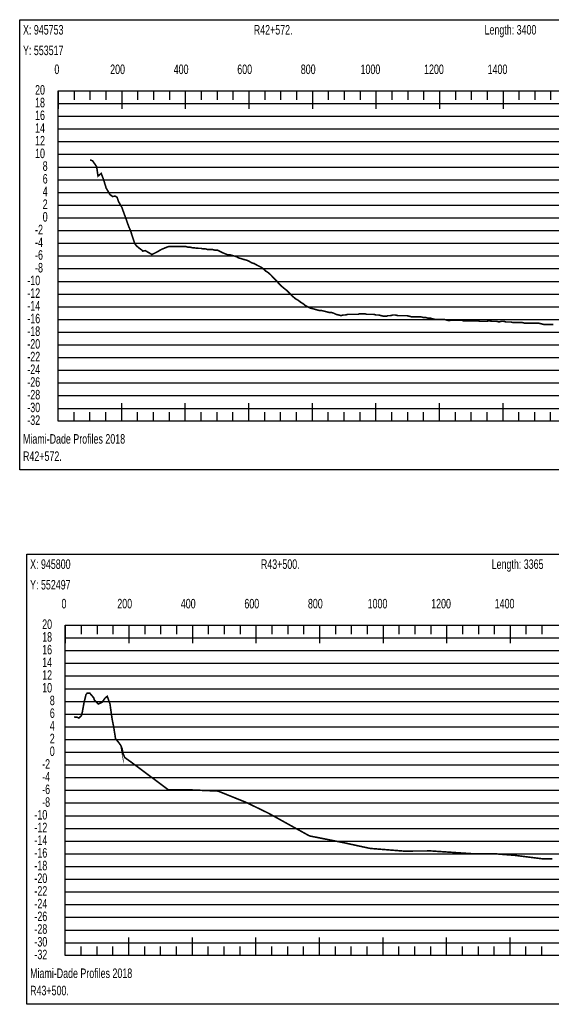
# Model space of a CAD drawing. Header units: inches. Extents: x 471865 to 538526, y 1054316 to 1102451.
# Tile 61 of 131: x 487319 to 488992, y 1079646 to 1082747. Entities that reach past the tile are written whole.
import ezdxf

# ---------------------------------------------------------------- set-up
doc = ezdxf.new("R2010")
doc.units = ezdxf.units.IN
doc.header["$MEASUREMENT"] = 0
for name, color, linetype in [('LABELS', 7, 'Continuous'), ('X_Gr1', 7, 'Continuous'), ('XSECTION', 7, 'Continuous')]:
    doc.layers.add(name, color=color, linetype=linetype)
doc.styles.get("Standard").update_dxf_attribs({"font": 'arial.ttf'})

msp = doc.modelspace()

# ---------------------------------------------------------------- linework, layer by layer
at = {"layer": 'X_Gr1', "color": 6, "linetype": 'Continuous', "lineweight": 18, "true_color": 0xff00ff, "transparency": 33554687, "const_width": 5}
msp.add_lwpolyline([(487540.1732478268, 1082305.505716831), (487540.1732478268, 1082305.505716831), (487548.0050678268, 1082302.105716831), (487554.2109578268, 1082293.465716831), (487560.5471878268, 1082284.225716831), (487565.0053378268, 1082254.185716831), (487574.9370778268, 1082262.885716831), (487582.3762178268, 1082243.625716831), (487590.6609678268, 1082216.585716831), (487602.7007678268, 1082196.125716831), (487610.5615078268, 1082190.185716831), (487619.5936078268, 1082191.105716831), (487625.2592478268, 1082187.025716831), (487629.9454178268, 1082173.365716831), (487639.8823278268, 1082156.305716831), (487646.5842978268, 1082137.545716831), (487653.6867278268, 1082118.025716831), (487661.2675578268, 1082096.485716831), (487667.7467578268, 1082081.065716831), (487676.2377878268, 1082055.205716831), (487680.4567978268, 1082042.065716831), (487686.5320278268, 1082034.165716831), (487694.8121178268, 1082027.285716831), (487703.6294078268, 1082020.845716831), (487706.0344878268, 1082018.145716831), (487712.9734278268, 1082019.645716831), (487716.6571278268, 1082018.125716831), (487719.7049578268, 1082016.125716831), (487722.4643278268, 1082014.425716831), (487727.5089878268, 1082011.725716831), (487734.4607378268, 1082007.425716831), (487741.1700878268, 1082010.537716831), (487747.3055178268, 1082013.654716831), (487753.4171078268, 1082016.917516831), (487759.4856578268, 1082020.604916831), (487765.6119878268, 1082023.882116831), (487771.8403578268, 1082026.434716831), (487777.9438078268, 1082028.905716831), (487782.7927178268, 1082030.905716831), (487788.1415078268, 1082032.905716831), (487793.5866978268, 1082032.905716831), (487798.9296278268, 1082032.905716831), (487804.2152778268, 1082032.905716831), (487809.6856678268, 1082032.905716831), (487815.5857278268, 1082032.905716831), (487821.5463378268, 1082032.905716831), (487827.5861078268, 1082032.905716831), (487833.6631278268, 1082032.905716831), (487839.9074578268, 1082032.905716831), (487846.4795078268, 1082030.905716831), (487853.4470778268, 1082030.905716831), (487860.7095978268, 1082028.905716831), (487881.0691778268, 1082026.905716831), (487888.4374478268, 1082026.905716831), (487896.2334478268, 1082024.905716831), (487903.8438378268, 1082024.905716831), (487911.2936778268, 1082022.905716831), (487918.6569578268, 1082022.905716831), (487925.8277478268, 1082022.905716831), (487933.3678478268, 1082020.905716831), (487941.2815678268, 1082020.905716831), (487949.3374078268, 1082016.905716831), (487957.3499378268, 1082012.905716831), (487972.1806578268, 1082006.905716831), (487978.9460778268, 1082006.905716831), (487985.6483678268, 1082004.905716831), (487992.7285678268, 1082002.905716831), (488000.0198878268, 1082000.905716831), (488007.1430178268, 1081996.905716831), (488013.8842678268, 1081994.905716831), (488020.4214678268, 1081992.905716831), (488027.2394778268, 1081990.905716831), (488034.6834478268, 1081988.905716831), (488042.4630878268, 1081984.905716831), (488049.6754278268, 1081980.905716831), (488056.4903378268, 1081978.905716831), (488063.5163778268, 1081974.905716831), (488071.2696278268, 1081970.905716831), (488079.3259678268, 1081966.905716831), (488086.7408278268, 1081960.905716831), (488093.3658378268, 1081954.905716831), (488099.8347278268, 1081950.905716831), (488106.9321678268, 1081944.905716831), (488114.6657778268, 1081936.905716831), (488122.4216678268, 1081928.905716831), (488129.9214278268, 1081920.905716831), (488136.9071678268, 1081912.905716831), (488143.4942878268, 1081906.905716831), (488150.5216178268, 1081900.905716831), (488158.3098178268, 1081894.905716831), (488166.3364078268, 1081886.905716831), (488173.8036378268, 1081878.905716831), (488180.8684578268, 1081872.905716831), (488188.2364978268, 1081866.905716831), (488195.7111178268, 1081862.905716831), (488202.9878878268, 1081856.905716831), (488210.0064378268, 1081852.905716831), (488217.2426778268, 1081846.905716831), (488224.8375078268, 1081842.905716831), (488232.5477378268, 1081838.905716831), (488240.2263978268, 1081836.905716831), (488247.6447778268, 1081834.905716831), (488254.6459078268, 1081832.905716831), (488261.6779078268, 1081830.905716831), (488269.1250778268, 1081830.905716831), (488277.0010378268, 1081828.905716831), (488284.8390578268, 1081826.905716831), (488292.1513178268, 1081824.905716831), (488298.9383178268, 1081824.905716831), (488306.0913578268, 1081822.905716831), (488314.2483178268, 1081818.905716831), (488322.5001578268, 1081816.905716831), (488330.0761778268, 1081814.905716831), (488337.0160278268, 1081816.905716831), (488343.7526478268, 1081816.905716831), (488351.0781678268, 1081818.905716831), (488359.1257378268, 1081818.905716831), (488367.4803078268, 1081818.905716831), (488375.3477678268, 1081818.905716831), (488382.5247478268, 1081818.905716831), (488389.4855678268, 1081820.905716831), (488396.6552378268, 1081820.905716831), (488404.0748478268, 1081820.905716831), (488411.5436378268, 1081818.905716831), (488418.8168378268, 1081818.905716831), (488425.8721678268, 1081818.905716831), (488432.9190478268, 1081818.905716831), (488440.3702678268, 1081816.905716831), (488448.2220578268, 1081816.905716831), (488456.1428478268, 1081814.905716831), (488463.9556278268, 1081812.905716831), (488471.3428478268, 1081812.905716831), (488478.3912978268, 1081814.905716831), (488485.6565878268, 1081814.905716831), (488493.0733478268, 1081816.905716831), (488500.7777878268, 1081816.905716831), (488508.5272578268, 1081814.905716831), (488515.9610578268, 1081814.905716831), (488522.9743378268, 1081814.905716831), (488529.7795978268, 1081814.905716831), (488537.0214078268, 1081814.905716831), (488544.8860978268, 1081812.905716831), (488552.8499578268, 1081810.905716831), (488560.2456278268, 1081810.905716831), (488567.1979878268, 1081810.905716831), (488574.3982178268, 1081810.905716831), (488581.9404878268, 1081810.905716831), (488589.4461978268, 1081808.905716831), (488596.7297478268, 1081808.905716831), (488603.6448678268, 1081806.905716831), (488610.8142178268, 1081806.905716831), (488618.4949978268, 1081804.905716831), (488626.1889078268, 1081802.905716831), (488633.2154478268, 1081802.905716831), (488639.9323378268, 1081802.905716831), (488647.2525778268, 1081802.905716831), (488654.9385378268, 1081802.905716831), (488662.5141378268, 1081800.905716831), (488669.6843678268, 1081798.905716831), (488676.7778278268, 1081800.905716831), (488684.0577778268, 1081800.905716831), (488691.6499678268, 1081800.905716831), (488699.3330678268, 1081800.905716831), (488707.0161678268, 1081800.905716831), (488714.4991878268, 1081798.905716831), (488722.0562078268, 1081798.905716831), (488729.3042778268, 1081798.905716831), (488736.3470878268, 1081798.905716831), (488743.6140078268, 1081798.905716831), (488751.2823178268, 1081798.905716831), (488759.2302478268, 1081798.905716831), (488766.8478578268, 1081796.905716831), (488774.1775878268, 1081796.905716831), (488781.5369978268, 1081796.905716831), (488788.9155278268, 1081796.905716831), (488796.5864278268, 1081798.905716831), (488804.4537978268, 1081796.905716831), (488812.1774778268, 1081796.905716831), (488819.7852478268, 1081796.905716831), (488827.0733778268, 1081794.905716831), (488834.3813378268, 1081796.905716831), (488841.8631678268, 1081796.905716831), (488849.6016378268, 1081794.905716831), (488857.3785578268, 1081794.905716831), (488864.5125978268, 1081794.905716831), (488871.6361078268, 1081792.905716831), (488879.1118278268, 1081792.905716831), (488886.8716378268, 1081792.905716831), (488894.3492578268, 1081792.905716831), (488901.4099478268, 1081792.905716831), (488908.6824578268, 1081790.905716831), (488916.3686078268, 1081790.905716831), (488924.0728678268, 1081790.905716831), (488931.5453078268, 1081790.905716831), (488938.4478478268, 1081790.905716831), (488945.6203478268, 1081790.905716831), (488953.1876678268, 1081790.905716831), (488961.1092878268, 1081788.905716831), (488968.9774378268, 1081786.905716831), (488976.4276478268, 1081786.905716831), (488983.8142178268, 1081786.905716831), (488991.0038178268, 1081786.905716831), (488998.2529478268, 1081786.905716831)], dxfattribs=at)
at = {"layer": 'X_Gr1', "color": 6, "linetype": 'Continuous', "lineweight": 15, "true_color": 0xff00ff, "transparency": 33554687, "const_width": 5}
msp.add_lwpolyline([(487489.741167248, 1080550.860487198), (487498.381549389, 1080550.380487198), (487504.712618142, 1080547.640487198), (487512.1606536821, 1080554.280487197), (487515.6031068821, 1080566.440487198), (487521.2709993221, 1080597.640487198), (487527.1253427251, 1080621.440487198), (487530.987368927, 1080625.860487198), (487538.853267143, 1080626.060487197), (487551.488525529, 1080611.420487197), (487553.467497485, 1080604.600487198), (487566.0071730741, 1080591.880487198), (487577.923252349, 1080597.160487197), (487586.541323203, 1080609.860487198), (487594.004096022, 1080616.060487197), (487602.762050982, 1080591.540487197), (487609.357989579, 1080544.660487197), (487614.25267065, 1080520.000487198), (487620.171961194, 1080482.520487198), (487630.075987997, 1080470.460487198), (487637.3180604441, 1080460.540487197), (487643.510151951, 1080427.400487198), (487643.6588050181, 1080436.900487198), (487643.8318225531, 1080436.040487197), (487648.997560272, 1080423.365687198), (487652.176989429, 1080421.075687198), (487655.356319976, 1080418.785687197), (487658.535650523, 1080416.495687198), (487661.71498107, 1080414.205487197), (487664.8944102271, 1080411.915487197), (487668.078308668, 1080409.615887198), (487671.2804154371, 1080407.278887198), (487674.482423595, 1080404.941687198), (487677.684530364, 1080402.604687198), (487680.8866371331, 1080400.267487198), (487684.088645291, 1080397.930487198), (487687.304748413, 1080395.547087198), (487690.533461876, 1080393.121687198), (487693.762175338, 1080390.696087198), (487696.9908888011, 1080388.270687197), (487700.219602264, 1080385.845087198), (487703.448414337, 1080383.419687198), (487706.6771278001, 1080380.994087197), (487709.905841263, 1080378.568687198), (487713.133491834, 1080376.148487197), (487716.356131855, 1080373.753487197), (487719.578771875, 1080371.358687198), (487722.801527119, 1080368.963887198), (487726.02416714, 1080366.568887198), (487729.246823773, 1080364.174087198), (487732.469463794, 1080361.779287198), (487735.692120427, 1080359.384287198), (487738.914760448, 1080356.989487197), (487742.137417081, 1080354.594687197), (487745.3600571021, 1080352.199687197), (487748.5827137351, 1080349.804887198), (487751.8059149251, 1080347.407887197), (487755.030522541, 1080345.005287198), (487758.2551301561, 1080342.602487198), (487761.479737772, 1080340.199887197), (487764.704362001, 1080337.797087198), (487767.928871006, 1080335.394287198), (487771.15654844, 1080332.956287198), (487774.3858594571, 1080330.498487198), (487777.615285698, 1080328.040487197), (487780.844596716, 1080325.582687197), (487786.405007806, 1080321.299887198), (487788.400698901, 1080321.317687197), (487790.3963733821, 1080321.335687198), (487792.392064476, 1080321.353687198), (487794.38775557, 1080321.371687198), (487796.383430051, 1080321.389487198), (487798.379121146, 1080321.407487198), (487800.3747136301, 1080321.425487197), (487802.370388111, 1080321.443487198), (487804.3660792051, 1080321.461487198), (487806.361753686, 1080321.479287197), (487808.3574447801, 1080321.497287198), (487810.353135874, 1080321.515287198), (487812.348810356, 1080321.533287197), (487814.3445014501, 1080321.551087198), (487816.340093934, 1080321.569087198), (487818.335768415, 1080321.587087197), (487820.331459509, 1080321.605087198), (487822.32713399, 1080321.623087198), (487824.322825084, 1080321.640887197), (487826.3185161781, 1080321.658887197), (487828.31419066, 1080321.676887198), (487830.309783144, 1080321.694887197), (487832.305474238, 1080321.712687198), (487834.301148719, 1080321.730687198), (487836.296839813, 1080321.748687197), (487838.292514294, 1080321.766687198), (487840.288205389, 1080321.784687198), (487842.283896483, 1080321.802487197), (487844.279570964, 1080321.820487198), (487846.2752641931, 1080321.836687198), (487848.2744757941, 1080321.749287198), (487850.273769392, 1080321.661887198), (487852.272980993, 1080321.574287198), (487854.272192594, 1080321.486887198), (487856.271486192, 1080321.399287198), (487858.2706977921, 1080321.311887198), (487860.26989278, 1080321.224487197), (487862.269202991, 1080321.136887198), (487864.268414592, 1080321.049487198), (487866.2676095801, 1080320.961887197), (487868.266919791, 1080320.874487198), (487870.266114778, 1080320.787087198), (487872.265326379, 1080320.699487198), (487874.26463659, 1080320.612087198), (487876.2638315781, 1080320.524687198), (487878.2630431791, 1080320.437087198), (487880.2622381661, 1080320.349687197), (487882.261548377, 1080320.262087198), (487884.260743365, 1080320.174687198), (487886.259954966, 1080320.087287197), (487888.2592651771, 1080319.999687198), (487890.258460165, 1080319.912287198), (487892.2576717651, 1080319.824687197), (487894.256965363, 1080319.737287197), (487896.256176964, 1080319.649887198), (487898.255388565, 1080319.562287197), (487900.254682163, 1080319.474887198), (487902.2538937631, 1080319.387487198), (487904.253088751, 1080319.299887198), (487906.252398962, 1080319.212487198), (487908.251610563, 1080319.124887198), (487910.2508055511, 1080319.037487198), (487912.250115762, 1080318.950087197), (487914.24931075, 1080318.862487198), (487916.24852235, 1080318.775087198), (487918.247815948, 1080318.687487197), (487920.2470275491, 1080318.600087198), (487922.2462391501, 1080318.512687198), (487924.2455327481, 1080318.425087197), (487926.244744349, 1080318.337687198), (487928.243939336, 1080318.250087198), (487930.2432495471, 1080318.162687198), (487932.2424611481, 1080318.075287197), (487934.241656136, 1080317.987687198), (487936.240966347, 1080317.900287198), (487938.240161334, 1080317.812887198), (487940.239372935, 1080317.725287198), (487942.238666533, 1080317.637887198), (487944.2382858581, 1080317.001887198), (487946.237996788, 1080316.195287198), (487948.237691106, 1080315.388487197), (487950.237385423, 1080314.581887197), (487952.2371783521, 1080313.775087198), (487954.2368726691, 1080312.968287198), (487956.236566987, 1080312.161687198), (487958.236359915, 1080311.354887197), (487960.236054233, 1080310.548287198), (487962.23574855, 1080309.741487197), (487964.235558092, 1080308.934687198), (487966.235252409, 1080308.128087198), (487968.2349467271, 1080307.321287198), (487970.234739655, 1080306.514687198), (487972.234433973, 1080305.707887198), (487974.2341282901, 1080304.901087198), (487976.233822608, 1080304.094487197), (487978.233615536, 1080303.287687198), (487980.2333098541, 1080302.480887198), (487982.233020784, 1080301.674287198), (487984.232813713, 1080300.867487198), (487986.23250803, 1080300.060887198), (487988.2322023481, 1080299.254087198), (487990.2319952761, 1080298.447287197), (487992.2316895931, 1080297.640687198), (487994.231383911, 1080296.833887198), (487996.231176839, 1080296.027287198), (487998.230871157, 1080295.220487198), (488000.2305654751, 1080294.413687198), (488002.230375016, 1080293.607087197), (488004.230069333, 1080292.800287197), (488006.229763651, 1080291.993687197), (488008.2294579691, 1080291.186887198), (488010.2292508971, 1080290.380087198), (488012.228945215, 1080289.573487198), (488014.228639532, 1080288.766687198), (488016.22843246, 1080287.960087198), (488018.228126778, 1080287.153287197), (488020.227837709, 1080286.346487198), (488022.227630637, 1080285.539887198), (488024.227324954, 1080284.733087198), (488026.227019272, 1080283.926287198), (488028.2268122, 1080283.119687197), (488030.2265065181, 1080282.312887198), (488032.226129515, 1080281.499087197), (488034.223322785, 1080280.529487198), (488036.220434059, 1080279.559687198), (488038.217643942, 1080278.590087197), (488040.214853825, 1080277.620487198), (488042.211965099, 1080276.650887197), (488044.209158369, 1080275.681287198), (488046.206368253, 1080274.711487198), (488048.203479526, 1080273.741887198), (488050.200689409, 1080272.772287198), (488052.197899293, 1080271.802687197), (488054.194993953, 1080270.833087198), (488056.192203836, 1080269.863487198), (488058.18941372, 1080268.893687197), (488060.186524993, 1080267.924087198), (488062.183734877, 1080266.954487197), (488064.180928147, 1080265.984887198), (488066.17803942, 1080265.015287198), (488068.175249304, 1080264.045487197), (488070.172459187, 1080263.075887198), (488072.16957046, 1080262.106287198), (488074.166763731, 1080261.136687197), (488076.163973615, 1080260.167087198), (488078.161084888, 1080259.197487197), (488080.158294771, 1080258.227687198), (488082.155504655, 1080257.258087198), (488084.152697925, 1080256.288487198), (488086.149809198, 1080255.318887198), (488088.147019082, 1080254.349287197), (488090.144228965, 1080253.379487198), (488092.141340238, 1080252.409887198), (488094.138533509, 1080251.440287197), (488096.135743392, 1080250.470687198), (488098.132854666, 1080249.501087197), (488100.130064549, 1080248.531487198), (488102.127353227, 1080247.525487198), (488104.12484613, 1080246.418087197), (488106.122454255, 1080245.310687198), (488108.1199637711, 1080244.203287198), (488110.1175552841, 1080243.095687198), (488112.1150647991, 1080241.988287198), (488114.1126563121, 1080240.880887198), (488116.110165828, 1080239.773487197), (488118.107757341, 1080238.666087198), (488120.105266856, 1080237.558687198), (488122.102776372, 1080236.451287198), (488124.1003678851, 1080235.343887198), (488126.0978774, 1080234.236287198), (488128.0954689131, 1080233.128887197), (488130.092978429, 1080232.021487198), (488132.0905865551, 1080230.914087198), (488134.0880794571, 1080229.806687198), (488136.0856875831, 1080228.699287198), (488138.083180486, 1080227.591887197), (488140.080788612, 1080226.484487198), (488142.078298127, 1080225.376887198), (488144.07588964, 1080224.269487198), (488146.073399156, 1080223.162087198), (488148.0709906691, 1080222.054687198), (488150.068500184, 1080220.947287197), (488152.06610831, 1080219.839887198), (488154.063601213, 1080218.732487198), (488156.0611107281, 1080217.625087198), (488158.058702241, 1080216.517487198), (488160.056211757, 1080215.410087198), (488162.053819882, 1080214.302687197), (488164.051312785, 1080213.195287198), (488166.048920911, 1080212.087887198), (488168.046413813, 1080210.980487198), (488170.044021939, 1080209.873087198), (488172.0415148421, 1080208.765687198), (488174.039122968, 1080207.658287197), (488176.036632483, 1080206.550687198), (488178.034223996, 1080205.443287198), (488180.0317335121, 1080204.335887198), (488182.029325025, 1080203.228487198), (488184.0268345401, 1080202.121087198), (488186.024442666, 1080201.013687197), (488188.021935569, 1080199.906287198), (488190.019445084, 1080198.798887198), (488192.017036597, 1080197.691287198), (488194.0145461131, 1080196.583887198), (488196.012154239, 1080195.476487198), (488198.009647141, 1080194.369087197), (488200.007255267, 1080193.261687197), (488202.00474817, 1080192.154287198), (488204.0023562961, 1080191.046887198), (488205.9998658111, 1080189.939487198), (488207.9974573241, 1080188.831887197), (488209.99496684, 1080187.724487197), (488211.992558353, 1080186.617087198), (488213.990067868, 1080185.509687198), (488215.9876759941, 1080184.402287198), (488217.9851688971, 1080183.294887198), (488219.9827770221, 1080182.187487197), (488221.9802699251, 1080181.080087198), (488223.977779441, 1080179.972487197), (488225.975370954, 1080178.865087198), (488227.9728804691, 1080177.757687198), (488229.9704885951, 1080176.650287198), (488231.969947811, 1080176.103287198), (488233.969912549, 1080175.706487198), (488235.969975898, 1080175.309887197), (488237.9699240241, 1080174.913087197), (488239.9699873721, 1080174.516487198), (488241.969952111, 1080174.119687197), (488243.969916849, 1080173.723087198), (488245.9699801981, 1080173.326487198), (488247.969944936, 1080172.929687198), (488249.9699916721, 1080172.533087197), (488251.969956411, 1080172.136287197), (488253.9699211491, 1080171.739687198), (488255.969984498, 1080171.342887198), (488257.969949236, 1080170.946287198), (488259.9699139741, 1080170.549487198), (488261.9699773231, 1080170.152887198), (488263.969925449, 1080169.756087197), (488265.969988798, 1080169.359487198), (488267.9699535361, 1080168.962687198), (488269.9699182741, 1080168.566087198), (488271.969981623, 1080168.169287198), (488273.969946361, 1080167.772687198), (488275.9699111, 1080167.375887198), (488277.969957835, 1080166.979287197), (488279.969922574, 1080166.582687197), (488281.969985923, 1080166.185887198), (488283.9699506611, 1080165.789287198), (488285.969915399, 1080165.392487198), (488287.969978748, 1080164.995887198), (488289.9699434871, 1080164.599087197), (488291.969990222, 1080164.202487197), (488293.969954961, 1080163.805687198), (488295.969919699, 1080163.409087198), (488297.969983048, 1080163.012287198), (488299.9699477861, 1080162.615687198), (488301.969912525, 1080162.218887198), (488303.969975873, 1080161.822287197), (488305.969923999, 1080161.425487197), (488307.9699873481, 1080161.028887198), (488309.969952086, 1080160.632087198), (488311.969916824, 1080160.235487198), (488313.969980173, 1080159.838887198), (488315.969944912, 1080159.442087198), (488317.96990965, 1080159.045487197), (488319.969956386, 1080158.648687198), (488321.9699211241, 1080158.252087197), (488323.9699844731, 1080157.855287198), (488325.969949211, 1080157.458687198), (488327.9699139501, 1080157.061887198), (488329.9699772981, 1080156.665287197), (488331.9699254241, 1080156.268487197), (488333.969988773, 1080155.871887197), (488335.969953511, 1080155.475087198), (488337.9699182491, 1080155.078487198), (488339.969916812, 1080154.648487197), (488341.969864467, 1080154.214487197), (488343.96989412, 1080153.780687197), (488345.969825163, 1080153.346687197), (488347.969772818, 1080152.912887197), (488349.969802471, 1080152.479087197), (488351.9697501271, 1080152.045087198), (488353.969681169, 1080151.611287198), (488355.969710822, 1080151.177287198), (488357.969658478, 1080150.743487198), (488359.969688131, 1080150.309487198), (488361.969619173, 1080149.875687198), (488363.969566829, 1080149.441887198), (488365.969596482, 1080149.007887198), (488367.969544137, 1080148.574087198), (488369.96947518, 1080148.140087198), (488371.9695048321, 1080147.706287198), (488373.969452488, 1080147.272487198), (488375.969383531, 1080146.838487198), (488377.969413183, 1080146.404687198), (488379.969360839, 1080145.970687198), (488381.969291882, 1080145.536887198), (488383.969338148, 1080145.103087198), (488385.96926919, 1080144.669087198), (488387.969200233, 1080144.235287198), (488389.969246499, 1080143.801287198), (488391.969177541, 1080143.367487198), (488393.9692071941, 1080142.933687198), (488395.96915485, 1080142.499687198), (488397.9690858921, 1080142.065887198), (488399.969132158, 1080141.631887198), (488401.9690632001, 1080141.198087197), (488403.9689942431, 1080140.764287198), (488405.9690405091, 1080140.330287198), (488407.968971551, 1080139.896487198), (488409.9689025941, 1080139.462487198), (488411.9689488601, 1080139.028687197), (488413.9688799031, 1080138.594687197), (488415.968827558, 1080138.160887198), (488417.9688572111, 1080137.727087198), (488419.968788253, 1080137.293087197), (488421.9686866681, 1080136.932687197), (488423.968162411, 1080136.773887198), (488425.967638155, 1080136.614887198), (488427.9670972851, 1080136.455887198), (488429.966573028, 1080136.297087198), (488431.966048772, 1080136.138087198), (488433.9656231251, 1080135.979087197), (488435.9650988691, 1080135.820087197), (488437.964557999, 1080135.661287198), (488439.9640337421, 1080135.502287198), (488441.9635094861, 1080135.343287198), (488443.962985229, 1080135.184487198), (488445.9625429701, 1080135.025487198), (488447.962018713, 1080134.866487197), (488449.961494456, 1080134.707687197), (488451.9609702, 1080134.548687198), (488453.9604459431, 1080134.389687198), (488455.959905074, 1080134.230887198), (488457.9594794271, 1080134.071887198), (488459.9589551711, 1080133.912887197), (488461.958430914, 1080133.754087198), (488463.957906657, 1080133.595087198), (488465.9573657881, 1080133.436087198), (488467.956841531, 1080133.277287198), (488469.956415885, 1080133.118287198), (488471.9558916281, 1080132.959287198), (488473.955350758, 1080132.800487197), (488475.954826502, 1080132.641487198), (488477.9543022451, 1080132.482487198), (488479.953777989, 1080132.323687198), (488481.953352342, 1080132.164687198), (488483.952811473, 1080132.005687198), (488485.9522872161, 1080131.846687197), (488487.951762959, 1080131.687887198), (488489.951238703, 1080131.528887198), (488491.950714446, 1080131.369887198), (488493.950272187, 1080131.211087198), (488495.94974793, 1080131.052087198), (488497.949223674, 1080130.893087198), (488499.9486994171, 1080130.734287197), (488501.948158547, 1080130.575287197), (488503.947634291, 1080130.416287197), (488505.947208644, 1080130.257487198), (488507.946684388, 1080130.098487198), (488509.946160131, 1080129.939487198), (488511.945619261, 1080129.780687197), (488513.945095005, 1080129.621687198), (488515.944570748, 1080129.462687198), (488517.9441451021, 1080129.303887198), (488519.943620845, 1080129.144887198), (488521.943079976, 1080128.985887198), (488523.9425557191, 1080128.827087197), (488525.942031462, 1080128.668087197), (488527.941774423, 1080128.588487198), (488529.9416446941, 1080128.599487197), (488531.941514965, 1080128.610687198), (488533.9413852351, 1080128.621887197), (488535.941354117, 1080128.633087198), (488537.941224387, 1080128.644287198), (488539.941094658, 1080128.655487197), (488541.9409649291, 1080128.666687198), (488543.9409338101, 1080128.677887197), (488545.94080408, 1080128.689087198), (488547.9406743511, 1080128.700287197), (488549.9406432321, 1080128.711487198), (488551.940513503, 1080128.722687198), (488553.940383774, 1080128.733887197), (488555.940254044, 1080128.744887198), (488557.940222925, 1080128.756087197), (488559.940093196, 1080128.767287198), (488561.9399634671, 1080128.778487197), (488563.939833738, 1080128.789687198), (488565.939802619, 1080128.800887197), (488567.9396728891, 1080128.812087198), (488569.93954316, 1080128.823287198), (488571.939413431, 1080128.834487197), (488573.939382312, 1080128.845687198), (488575.9392525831, 1080128.856887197), (488577.939122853, 1080128.868087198), (488579.939091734, 1080128.879087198), (488581.9389620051, 1080128.890287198), (488583.938832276, 1080128.901487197), (488585.9387025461, 1080128.912687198), (488587.938671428, 1080128.923887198), (488589.938541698, 1080128.935087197), (488591.938411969, 1080128.946287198), (488593.9382822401, 1080128.957487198), (488595.9382511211, 1080128.968687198), (488597.938121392, 1080128.979887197), (488599.9379916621, 1080128.991087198), (488601.9379605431, 1080129.002287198), (488603.937830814, 1080129.013487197), (488605.937701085, 1080129.024487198), (488607.9375713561, 1080129.035687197), (488609.937540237, 1080129.046887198), (488611.937410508, 1080129.058087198), (488613.935788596, 1080129.016287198), (488615.931733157, 1080128.881687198), (488617.9276777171, 1080128.747287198), (488619.9236222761, 1080128.612687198), (488621.919566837, 1080128.478287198), (488623.9155113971, 1080128.343687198), (488625.911357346, 1080128.209287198), (488627.907301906, 1080128.074687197), (488629.903246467, 1080127.940287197), (488631.899191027, 1080127.805887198), (488633.8951355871, 1080127.671287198), (488635.891080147, 1080127.536887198), (488637.887024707, 1080127.402287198), (488639.882870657, 1080127.267887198), (488641.8788152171, 1080127.133287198), (488643.8747597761, 1080126.998887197), (488645.870704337, 1080126.864287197), (488647.8666488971, 1080126.729887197), (488649.862593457, 1080126.595487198), (488651.858439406, 1080126.460887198), (488653.854383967, 1080126.326487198), (488655.850328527, 1080126.191887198), (488657.8462730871, 1080126.057487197), (488659.842217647, 1080125.922887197), (488661.838162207, 1080125.788487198), (488663.834008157, 1080125.653887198), (488665.8299527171, 1080125.519487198), (488667.825897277, 1080125.385087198), (488669.821841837, 1080125.250487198), (488671.8177863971, 1080125.116087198), (488673.813730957, 1080124.981487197), (488675.809576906, 1080124.847087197), (488677.805521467, 1080124.712487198), (488679.801466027, 1080124.578087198), (488681.7974105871, 1080124.443487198), (488683.793355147, 1080124.309087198), (488685.789299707, 1080124.174687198), (488687.7851456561, 1080124.040087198), (488689.7810902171, 1080123.905687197), (488691.777034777, 1080123.771087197), (488693.772979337, 1080123.636687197), (488695.7689238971, 1080123.502087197), (488697.764868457, 1080123.367687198), (488699.7607144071, 1080123.233087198), (488701.756658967, 1080123.098687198), (488703.752603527, 1080122.964287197), (488705.7485480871, 1080122.829687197), (488707.744492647, 1080122.695287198), (488709.740437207, 1080122.560687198), (488711.7362831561, 1080122.426287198), (488713.732211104, 1080122.291687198), (488715.7281556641, 1080122.157287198), (488717.724100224, 1080122.022687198), (488719.720044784, 1080121.888287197), (488721.7159893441, 1080121.753887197), (488723.711835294, 1080121.619287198), (488725.7077798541, 1080121.484887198), (488727.703724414, 1080121.350287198), (488729.699668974, 1080121.215887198), (488731.6956135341, 1080121.081287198), (488733.691558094, 1080120.946887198), (488735.687404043, 1080120.812287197), (488737.683348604, 1080120.677887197), (488739.6792931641, 1080120.543487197), (488741.675237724, 1080120.408887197), (488743.6712674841, 1080120.310287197), (488745.6675683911, 1080120.313287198), (488747.6638692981, 1080120.316287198), (488749.660285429, 1080120.319087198), (488751.6565863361, 1080120.322087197), (488753.6528872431, 1080120.325087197), (488755.649204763, 1080120.327887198), (488757.64550567, 1080120.330887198), (488759.641905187, 1080120.333887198), (488761.638206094, 1080120.336687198), (488763.6345236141, 1080120.339687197), (488765.6308245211, 1080120.342687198), (488767.6271254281, 1080120.345487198), (488769.623442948, 1080120.348487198), (488771.6198424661, 1080120.351487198), (488773.6161433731, 1080120.354287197), (488775.612460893, 1080120.357287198), (488777.6087618, 1080120.360287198), (488779.605062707, 1080120.363087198), (488781.601462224, 1080120.366087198), (488783.5977797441, 1080120.369087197), (488785.5940806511, 1080120.371887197), (488787.5903815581, 1080120.374887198), (488789.586699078, 1080120.377887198), (488791.582999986, 1080120.380687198), (488793.5793995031, 1080120.383687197), (488795.575717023, 1080120.386687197), (488797.57201793, 1080120.389487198), (488799.5683188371, 1080120.392487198), (488801.5646197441, 1080120.395287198), (488803.5610358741, 1080120.398287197), (488805.5573367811, 1080120.401287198), (488807.553637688, 1080120.404087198), (488809.549955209, 1080120.407087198), (488811.544300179, 1080120.319087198), (488813.537014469, 1080120.164287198), (488815.5298273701, 1080120.009487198), (488817.522656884, 1080119.854487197), (488819.515469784, 1080119.699687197), (488821.5082826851, 1080119.544887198), (488823.500996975, 1080119.389887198), (488825.4938264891, 1080119.235087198), (488827.48663939, 1080119.080287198), (488829.479452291, 1080118.925487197), (488831.472183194, 1080118.770487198), (488833.464996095, 1080118.615687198), (488835.457808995, 1080118.460887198), (488837.450638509, 1080118.306087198), (488839.44345141, 1080118.151087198), (488841.4361657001, 1080117.996287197), (488843.4289952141, 1080117.841487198), (488845.421808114, 1080117.686687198), (488847.4146210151, 1080117.531687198), (488849.407450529, 1080117.376887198), (488851.4001648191, 1080117.222087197), (488853.39297772, 1080117.067287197), (488855.385790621, 1080116.912287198), (488857.3786201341, 1080116.757487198), (488859.3713344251, 1080116.602687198), (488861.364147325, 1080116.447687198), (488863.356976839, 1080116.292887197), (488865.3497897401, 1080116.138087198), (488867.34260264, 1080115.983287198), (488869.3353335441, 1080115.828287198), (488871.3281464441, 1080115.673487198), (488873.3209593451, 1080115.518687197), (488875.3137888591, 1080115.363887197), (488877.308454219, 1080115.127487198), (488879.303522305, 1080114.878487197), (488881.298491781, 1080114.629487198), (488883.2934612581, 1080114.380487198), (488885.288529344, 1080114.131487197), (488887.2834988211, 1080113.882487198), (488889.278583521, 1080113.633487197), (488891.273552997, 1080113.384487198), (488893.268621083, 1080113.135487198), (488895.2635905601, 1080112.886487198), (488897.2585600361, 1080112.637487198), (488899.2536281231, 1080112.388487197), (488901.248597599, 1080112.139487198), (488903.243682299, 1080111.890487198), (488905.2386517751, 1080111.641487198), (488907.2337198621, 1080111.392487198), (488909.2286893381, 1080111.143487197), (488911.223658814, 1080110.894487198), (488913.218726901, 1080110.645487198), (488915.213696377, 1080110.396487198), (488917.2087810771, 1080110.147487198), (488919.2037505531, 1080109.898487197), (488921.1987200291, 1080109.649487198), (488923.193788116, 1080109.400487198), (488925.188757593, 1080109.151487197), (488927.183825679, 1080108.902487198), (488929.178795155, 1080108.653487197), (488931.1738798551, 1080108.404487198), (488933.168849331, 1080108.155487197), (488935.163818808, 1080107.906487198), (488937.158886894, 1080107.657487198), (488939.1538563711, 1080107.408487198), (488941.148924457, 1080107.159487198), (488943.1438939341, 1080106.910487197), (488945.138978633, 1080106.661487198), (488947.13394811, 1080106.412487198), (488949.1289175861, 1080106.163487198), (488951.1239856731, 1080105.914487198), (488953.1189551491, 1080105.665487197), (488955.114023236, 1080105.416487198), (488957.108992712, 1080105.167487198), (488959.1039788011, 1080104.918487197), (488961.0990468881, 1080104.669487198), (488963.094527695, 1080104.472887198), (488965.091991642, 1080104.471687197), (488967.0893735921, 1080104.470687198), (488969.086854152, 1080104.469687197), (488971.084334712, 1080104.468487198), (488973.081716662, 1080104.467487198), (488975.079197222, 1080104.466287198), (488977.076562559, 1080104.465287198), (488979.074043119, 1080104.464087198), (488981.071425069, 1080104.463087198), (488983.06890563, 1080104.462087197), (488985.06638619, 1080104.460887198), (488987.06376814, 1080104.459887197), (488989.0612487, 1080104.458687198), (488991.058614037, 1080104.457687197), (488993.056094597, 1080104.456687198), (488995.053476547, 1080104.455487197)], dxfattribs=at)
at = {"layer": 'XSECTION', "color": 18, "linetype": 'Continuous', "true_color": 0x000000}
for points in [[(487318.5066578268, 1082746.905716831), (490960.9066578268, 1082746.905716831), (490960.9066578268, 1081328.905716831), (487318.5066578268, 1081328.905716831), (487318.5066578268, 1082746.905716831)], [(487439.7066578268, 1082522.905716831), (490839.7066578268, 1082522.905716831), (490839.7066578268, 1081482.905716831), (487439.7066578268, 1081482.905716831), (487439.7066578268, 1082522.905716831)], [(487439.7066578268, 1082522.905716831), (487439.7066578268, 1082466.505716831)], [(487439.7066578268, 1082522.905716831), (487439.7066578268, 1082466.505716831)], [(487439.7066578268, 1082522.905716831), (487439.7066578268, 1082494.905716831)], [(487439.7066578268, 1082522.905716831), (487439.7066578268, 1082494.905716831)], [(487489.7066578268, 1082522.905716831), (487489.7066578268, 1082494.905716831)], [(487539.7066578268, 1082522.905716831), (487539.7066578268, 1082494.905716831)], [(487589.7066578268, 1082522.905716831), (487589.7066578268, 1082494.905716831)], [(487639.7066578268, 1082522.905716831), (487639.7066578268, 1082466.505716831)], [(487639.7066578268, 1082522.905716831), (487639.7066578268, 1082494.905716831)], [(487689.7066578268, 1082522.905716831), (487689.7066578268, 1082494.905716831)], [(487739.7066578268, 1082522.905716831), (487739.7066578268, 1082494.905716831)], [(487789.7066578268, 1082522.905716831), (487789.7066578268, 1082494.905716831)], [(487839.7066578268, 1082522.905716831), (487839.7066578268, 1082466.505716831)], [(487839.7066578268, 1082522.905716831), (487839.7066578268, 1082494.905716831)], [(487889.7066578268, 1082522.905716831), (487889.7066578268, 1082494.905716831)], [(487939.7066578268, 1082522.905716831), (487939.7066578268, 1082494.905716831)], [(487989.7066578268, 1082522.905716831), (487989.7066578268, 1082494.905716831)], [(488039.7066578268, 1082522.905716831), (488039.7066578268, 1082466.505716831)], [(488039.7066578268, 1082522.905716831), (488039.7066578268, 1082494.905716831)], [(488089.7066578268, 1082522.905716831), (488089.7066578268, 1082494.905716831)], [(488139.7066578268, 1082522.905716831), (488139.7066578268, 1082494.905716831)], [(488189.7066578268, 1082522.905716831), (488189.7066578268, 1082494.905716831)], [(488239.7066578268, 1082522.905716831), (488239.7066578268, 1082466.505716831)], [(488239.7066578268, 1082522.905716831), (488239.7066578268, 1082494.905716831)], [(488289.7066578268, 1082522.905716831), (488289.7066578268, 1082494.905716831)], [(488339.7066578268, 1082522.905716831), (488339.7066578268, 1082494.905716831)], [(488389.7066578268, 1082522.905716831), (488389.7066578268, 1082494.905716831)], [(488439.7066578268, 1082522.905716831), (488439.7066578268, 1082466.505716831)], [(488439.7066578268, 1082522.905716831), (488439.7066578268, 1082494.905716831)], [(488489.7066578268, 1082522.905716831), (488489.7066578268, 1082494.905716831)], [(488539.7066578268, 1082522.905716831), (488539.7066578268, 1082494.905716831)], [(488589.7066578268, 1082522.905716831), (488589.7066578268, 1082494.905716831)], [(488639.7066578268, 1082522.905716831), (488639.7066578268, 1082466.505716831)], [(488639.7066578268, 1082522.905716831), (488639.7066578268, 1082494.905716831)], [(488689.7066578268, 1082522.905716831), (488689.7066578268, 1082494.905716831)], [(488739.7066578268, 1082522.905716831), (488739.7066578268, 1082494.905716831)], [(488789.7066578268, 1082522.905716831), (488789.7066578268, 1082494.905716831)], [(488839.7066578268, 1082522.905716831), (488839.7066578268, 1082466.505716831)], [(488839.7066578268, 1082522.905716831), (488839.7066578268, 1082494.905716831)], [(488889.7066578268, 1082522.905716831), (488889.7066578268, 1082494.905716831)], [(488939.7066578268, 1082522.905716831), (488939.7066578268, 1082494.905716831)], [(488989.7066578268, 1082522.905716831), (488989.7066578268, 1082494.905716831)], [(487439.7066578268, 1082282.905716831), (487467.7066578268, 1082282.905716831)], [(487439.7066578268, 1082082.905716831), (487467.7066578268, 1082082.905716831)], [(487439.7066578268, 1081882.905716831), (487467.7066578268, 1081882.905716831)], [(487439.7066578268, 1081682.905716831), (487467.7066578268, 1081682.905716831)], [(487439.7066578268, 1081482.905716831), (487439.7066578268, 1081539.305716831)], [(487439.7066578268, 1081482.905716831), (487439.7066578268, 1081539.305716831)], [(487639.7066578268, 1081482.905716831), (487639.7066578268, 1081539.305716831)], [(487839.7066578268, 1081482.905716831), (487839.7066578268, 1081539.305716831)], [(488039.7066578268, 1081482.905716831), (488039.7066578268, 1081539.305716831)], [(488239.7066578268, 1081482.905716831), (488239.7066578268, 1081539.305716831)], [(488439.7066578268, 1081482.905716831), (488439.7066578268, 1081539.305716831)], [(488639.7066578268, 1081482.905716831), (488639.7066578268, 1081539.305716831)], [(488839.7066578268, 1081482.905716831), (488839.7066578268, 1081539.305716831)], [(487439.7066578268, 1081482.905716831), (487439.7066578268, 1081510.905716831)], [(487439.7066578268, 1081482.905716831), (487439.7066578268, 1081510.905716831)], [(487489.7066578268, 1081482.905716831), (487489.7066578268, 1081510.905716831)], [(487539.7066578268, 1081482.905716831), (487539.7066578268, 1081510.905716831)], [(487589.7066578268, 1081482.905716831), (487589.7066578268, 1081510.905716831)], [(487639.7066578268, 1081482.905716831), (487639.7066578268, 1081510.905716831)], [(487689.7066578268, 1081482.905716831), (487689.7066578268, 1081510.905716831)], [(487739.7066578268, 1081482.905716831), (487739.7066578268, 1081510.905716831)], [(487789.7066578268, 1081482.905716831), (487789.7066578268, 1081510.905716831)], [(487839.7066578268, 1081482.905716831), (487839.7066578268, 1081510.905716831)], [(487889.7066578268, 1081482.905716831), (487889.7066578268, 1081510.905716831)], [(487939.7066578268, 1081482.905716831), (487939.7066578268, 1081510.905716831)], [(487989.7066578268, 1081482.905716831), (487989.7066578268, 1081510.905716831)], [(488039.7066578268, 1081482.905716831), (488039.7066578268, 1081510.905716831)], [(488089.7066578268, 1081482.905716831), (488089.7066578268, 1081510.905716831)], [(488139.7066578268, 1081482.905716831), (488139.7066578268, 1081510.905716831)], [(488189.7066578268, 1081482.905716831), (488189.7066578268, 1081510.905716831)], [(488239.7066578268, 1081482.905716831), (488239.7066578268, 1081510.905716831)], [(488289.7066578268, 1081482.905716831), (488289.7066578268, 1081510.905716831)], [(488339.7066578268, 1081482.905716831), (488339.7066578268, 1081510.905716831)], [(488389.7066578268, 1081482.905716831), (488389.7066578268, 1081510.905716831)], [(488439.7066578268, 1081482.905716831), (488439.7066578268, 1081510.905716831)], [(488489.7066578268, 1081482.905716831), (488489.7066578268, 1081510.905716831)], [(488539.7066578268, 1081482.905716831), (488539.7066578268, 1081510.905716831)], [(488589.7066578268, 1081482.905716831), (488589.7066578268, 1081510.905716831)], [(488639.7066578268, 1081482.905716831), (488639.7066578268, 1081510.905716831)], [(488689.7066578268, 1081482.905716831), (488689.7066578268, 1081510.905716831)], [(488739.7066578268, 1081482.905716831), (488739.7066578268, 1081510.905716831)], [(488789.7066578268, 1081482.905716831), (488789.7066578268, 1081510.905716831)], [(488839.7066578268, 1081482.905716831), (488839.7066578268, 1081510.905716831)], [(488889.7066578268, 1081482.905716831), (488889.7066578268, 1081510.905716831)], [(488939.7066578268, 1081482.905716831), (488939.7066578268, 1081510.905716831)], [(488989.7066578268, 1081482.905716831), (488989.7066578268, 1081510.905716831)], [(487340.878566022, 1081064.060487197), (490983.2785660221, 1081064.060487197), (490983.2785660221, 1079646.060487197), (487340.878566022, 1079646.060487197), (487340.878566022, 1081064.060487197)], [(487462.078566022, 1080840.060487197), (490862.078566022, 1080840.060487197), (490862.078566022, 1079800.060487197), (487462.078566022, 1079800.060487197), (487462.078566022, 1080840.060487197)], [(487462.078566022, 1080840.060487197), (487462.078566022, 1080783.660487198)], [(487462.078566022, 1080840.060487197), (487462.078566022, 1080783.660487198)], [(487462.078566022, 1080840.060487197), (487462.078566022, 1080812.060487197)], [(487462.078566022, 1080840.060487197), (487462.078566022, 1080812.060487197)], [(487512.078566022, 1080840.060487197), (487512.078566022, 1080812.060487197)], [(487562.078566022, 1080840.060487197), (487562.078566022, 1080812.060487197)], [(487612.078566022, 1080840.060487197), (487612.078566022, 1080812.060487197)], [(487662.078566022, 1080840.060487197), (487662.078566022, 1080783.660487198)], [(487662.078566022, 1080840.060487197), (487662.078566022, 1080812.060487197)], [(487712.078566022, 1080840.060487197), (487712.078566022, 1080812.060487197)], [(487762.078566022, 1080840.060487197), (487762.078566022, 1080812.060487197)], [(487812.078566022, 1080840.060487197), (487812.078566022, 1080812.060487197)], [(487862.078566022, 1080840.060487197), (487862.078566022, 1080783.660487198)], [(487862.078566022, 1080840.060487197), (487862.078566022, 1080812.060487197)], [(487912.078566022, 1080840.060487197), (487912.078566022, 1080812.060487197)], [(487962.078566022, 1080840.060487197), (487962.078566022, 1080812.060487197)], [(488012.078566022, 1080840.060487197), (488012.078566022, 1080812.060487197)], [(488062.078566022, 1080840.060487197), (488062.078566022, 1080783.660487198)], [(488062.078566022, 1080840.060487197), (488062.078566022, 1080812.060487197)], [(488112.078566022, 1080840.060487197), (488112.078566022, 1080812.060487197)], [(488162.078566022, 1080840.060487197), (488162.078566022, 1080812.060487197)], [(488212.078566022, 1080840.060487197), (488212.078566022, 1080812.060487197)], [(488262.078566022, 1080840.060487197), (488262.078566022, 1080783.660487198)], [(488262.078566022, 1080840.060487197), (488262.078566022, 1080812.060487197)], [(488312.078566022, 1080840.060487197), (488312.078566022, 1080812.060487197)], [(488362.078566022, 1080840.060487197), (488362.078566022, 1080812.060487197)], [(488412.078566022, 1080840.060487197), (488412.078566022, 1080812.060487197)], [(488462.078566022, 1080840.060487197), (488462.078566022, 1080783.660487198)], [(488462.078566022, 1080840.060487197), (488462.078566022, 1080812.060487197)], [(488512.078566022, 1080840.060487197), (488512.078566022, 1080812.060487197)], [(488562.078566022, 1080840.060487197), (488562.078566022, 1080812.060487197)], [(488612.078566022, 1080840.060487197), (488612.078566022, 1080812.060487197)], [(488662.078566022, 1080840.060487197), (488662.078566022, 1080783.660487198)], [(488662.078566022, 1080840.060487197), (488662.078566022, 1080812.060487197)], [(488712.078566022, 1080840.060487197), (488712.078566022, 1080812.060487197)], [(488762.078566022, 1080840.060487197), (488762.078566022, 1080812.060487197)], [(488812.078566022, 1080840.060487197), (488812.078566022, 1080812.060487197)], [(488862.078566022, 1080840.060487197), (488862.078566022, 1080783.660487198)], [(488862.078566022, 1080840.060487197), (488862.078566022, 1080812.060487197)], [(488912.078566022, 1080840.060487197), (488912.078566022, 1080812.060487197)], [(488962.078566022, 1080840.060487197), (488962.078566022, 1080812.060487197)], [(487462.078566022, 1080600.060487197), (487490.078566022, 1080600.060487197)], [(487462.078566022, 1080400.060487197), (487490.078566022, 1080400.060487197)], [(487462.078566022, 1080200.060487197), (487490.078566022, 1080200.060487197)], [(487462.078566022, 1080000.060487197), (487490.078566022, 1080000.060487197)], [(487462.078566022, 1079800.060487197), (487462.078566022, 1079856.460487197)], [(487462.078566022, 1079800.060487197), (487462.078566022, 1079856.460487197)], [(487662.078566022, 1079800.060487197), (487662.078566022, 1079856.460487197)], [(487862.078566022, 1079800.060487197), (487862.078566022, 1079856.460487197)], [(488062.078566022, 1079800.060487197), (488062.078566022, 1079856.460487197)], [(488262.078566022, 1079800.060487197), (488262.078566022, 1079856.460487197)], [(488462.078566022, 1079800.060487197), (488462.078566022, 1079856.460487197)], [(488662.078566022, 1079800.060487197), (488662.078566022, 1079856.460487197)], [(488862.078566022, 1079800.060487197), (488862.078566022, 1079856.460487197)], [(487462.078566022, 1079800.060487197), (487462.078566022, 1079828.060487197)], [(487462.078566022, 1079800.060487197), (487462.078566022, 1079828.060487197)], [(487512.078566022, 1079800.060487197), (487512.078566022, 1079828.060487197)], [(487562.078566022, 1079800.060487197), (487562.078566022, 1079828.060487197)], [(487612.078566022, 1079800.060487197), (487612.078566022, 1079828.060487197)], [(487662.078566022, 1079800.060487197), (487662.078566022, 1079828.060487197)], [(487712.078566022, 1079800.060487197), (487712.078566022, 1079828.060487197)], [(487762.078566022, 1079800.060487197), (487762.078566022, 1079828.060487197)], [(487812.078566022, 1079800.060487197), (487812.078566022, 1079828.060487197)], [(487862.078566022, 1079800.060487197), (487862.078566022, 1079828.060487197)], [(487912.078566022, 1079800.060487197), (487912.078566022, 1079828.060487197)], [(487962.078566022, 1079800.060487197), (487962.078566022, 1079828.060487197)], [(488012.078566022, 1079800.060487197), (488012.078566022, 1079828.060487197)], [(488062.078566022, 1079800.060487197), (488062.078566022, 1079828.060487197)], [(488112.078566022, 1079800.060487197), (488112.078566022, 1079828.060487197)], [(488162.078566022, 1079800.060487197), (488162.078566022, 1079828.060487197)], [(488212.078566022, 1079800.060487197), (488212.078566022, 1079828.060487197)], [(488262.078566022, 1079800.060487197), (488262.078566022, 1079828.060487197)], [(488312.078566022, 1079800.060487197), (488312.078566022, 1079828.060487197)], [(488362.078566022, 1079800.060487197), (488362.078566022, 1079828.060487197)], [(488412.078566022, 1079800.060487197), (488412.078566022, 1079828.060487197)], [(488462.078566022, 1079800.060487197), (488462.078566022, 1079828.060487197)], [(488512.078566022, 1079800.060487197), (488512.078566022, 1079828.060487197)], [(488562.078566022, 1079800.060487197), (488562.078566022, 1079828.060487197)], [(488612.078566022, 1079800.060487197), (488612.078566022, 1079828.060487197)], [(488662.078566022, 1079800.060487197), (488662.078566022, 1079828.060487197)], [(488712.078566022, 1079800.060487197), (488712.078566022, 1079828.060487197)], [(488762.078566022, 1079800.060487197), (488762.078566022, 1079828.060487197)], [(488812.078566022, 1079800.060487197), (488812.078566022, 1079828.060487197)], [(488862.078566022, 1079800.060487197), (488862.078566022, 1079828.060487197)], [(488912.078566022, 1079800.060487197), (488912.078566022, 1079828.060487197)], [(488962.078566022, 1079800.060487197), (488962.078566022, 1079828.060487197)]]:
    msp.add_lwpolyline(points, dxfattribs=at)
at = {"layer": 'XSECTION', "color": 18, "true_color": 0x000000}
for points in [[(487439.7066578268, 1082482.905716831), (490839.7066578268, 1082482.905716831)], [(487439.7066578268, 1082442.905716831), (490839.7066578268, 1082442.905716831)], [(487439.7066578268, 1082402.905716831), (490839.7066578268, 1082402.905716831)], [(487439.7066578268, 1082362.905716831), (490839.7066578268, 1082362.905716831)], [(487439.7066578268, 1082322.905716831), (490839.7066578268, 1082322.905716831)], [(487439.7066578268, 1082282.905716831), (490839.7066578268, 1082282.905716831)], [(487439.7066578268, 1082242.905716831), (490839.7066578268, 1082242.905716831)], [(487439.7066578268, 1082202.905716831), (490839.7066578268, 1082202.905716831)], [(487439.7066578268, 1082162.905716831), (490839.7066578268, 1082162.905716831)], [(487439.7066578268, 1082122.905716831), (490839.7066578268, 1082122.905716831)], [(487439.7066578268, 1082082.905716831), (490839.7066578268, 1082082.905716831)], [(487439.7066578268, 1082042.905716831), (490839.7066578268, 1082042.905716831)], [(487439.7066578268, 1082002.905716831), (490839.7066578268, 1082002.905716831)], [(487439.7066578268, 1081962.905716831), (490839.7066578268, 1081962.905716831)], [(487439.7066578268, 1081922.905716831), (490839.7066578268, 1081922.905716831)], [(487439.7066578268, 1081882.905716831), (490839.7066578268, 1081882.905716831)], [(487439.7066578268, 1081842.905716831), (490839.7066578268, 1081842.905716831)], [(487439.7066578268, 1081802.905716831), (490839.7066578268, 1081802.905716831)], [(487439.7066578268, 1081762.905716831), (490839.7066578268, 1081762.905716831)], [(487439.7066578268, 1081722.905716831), (490839.7066578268, 1081722.905716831)], [(487439.7066578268, 1081682.905716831), (490839.7066578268, 1081682.905716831)], [(487439.7066578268, 1081642.905716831), (490839.7066578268, 1081642.905716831)], [(487439.7066578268, 1081602.905716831), (490839.7066578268, 1081602.905716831)], [(487439.7066578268, 1081562.905716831), (490839.7066578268, 1081562.905716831)], [(487439.7066578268, 1081522.905716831), (490839.7066578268, 1081522.905716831)], [(487462.078566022, 1080800.060487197), (490862.078566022, 1080800.060487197)], [(487462.078566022, 1080760.060487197), (490862.078566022, 1080760.060487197)], [(487462.078566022, 1080720.060487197), (490862.078566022, 1080720.060487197)], [(487462.078566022, 1080680.060487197), (490862.078566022, 1080680.060487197)], [(487462.078566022, 1080640.060487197), (490862.078566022, 1080640.060487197)], [(487462.078566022, 1080600.060487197), (490862.078566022, 1080600.060487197)], [(487462.078566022, 1080560.060487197), (490862.078566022, 1080560.060487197)], [(487462.078566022, 1080520.060487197), (490862.078566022, 1080520.060487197)], [(487462.078566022, 1080480.060487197), (490862.078566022, 1080480.060487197)], [(487462.078566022, 1080440.060487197), (490862.078566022, 1080440.060487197)], [(487462.078566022, 1080400.060487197), (490862.078566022, 1080400.060487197)], [(487462.078566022, 1080360.060487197), (490862.078566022, 1080360.060487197)], [(487462.078566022, 1080320.060487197), (490862.078566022, 1080320.060487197)], [(487462.078566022, 1080280.060487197), (490862.078566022, 1080280.060487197)], [(487462.078566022, 1080240.060487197), (490862.078566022, 1080240.060487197)], [(487462.078566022, 1080200.060487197), (490862.078566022, 1080200.060487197)], [(487462.078566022, 1080160.060487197), (490862.078566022, 1080160.060487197)], [(487462.078566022, 1080120.060487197), (490862.078566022, 1080120.060487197)], [(487462.078566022, 1080080.060487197), (490862.078566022, 1080080.060487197)], [(487462.078566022, 1080040.060487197), (490862.078566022, 1080040.060487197)], [(487462.078566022, 1080000.060487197), (490862.078566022, 1080000.060487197)], [(487462.078566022, 1079960.060487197), (490862.078566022, 1079960.060487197)], [(487462.078566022, 1079920.060487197), (490862.078566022, 1079920.060487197)], [(487462.078566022, 1079880.060487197), (490862.078566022, 1079880.060487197)], [(487462.078566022, 1079840.060487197), (490862.078566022, 1079840.060487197)]]:
    msp.add_lwpolyline(points, dxfattribs=at)

# ---------------------------------------------------------------- texts
at = {"layer": 'LABELS', "color": 18, "true_color": 0x000000, "width": 0.666666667}
for s, p in [('X: 945753', (487328.9066578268, 1082700.105716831)), ('R42+572.', (488055.3066578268, 1082700.105716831)), ('Length: 3400', (488781.7066578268, 1082700.105716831)), ('Y: 553517', (487328.9066578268, 1082635.305716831)), ('0', (487427.7066578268, 1082575.705716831)), ('0', (487427.7066578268, 1082575.705716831)), ('200', (487603.3066578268, 1082575.705716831)), ('400', (487803.3066578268, 1082575.705716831)), ('600', (488003.3066578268, 1082575.705716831)), ('800', (488203.3066578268, 1082575.705716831)), ('1000', (488391.3066578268, 1082575.705716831)), ('1200', (488591.3066578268, 1082575.705716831)), ('1400', (488791.3066578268, 1082575.705716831)), ('20', (487366.9066578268, 1082510.905716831)), ('18', (487366.9066578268, 1082470.905716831)), ('16', (487366.9066578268, 1082430.905716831)), ('14', (487366.9066578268, 1082390.905716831)), ('12', (487366.9066578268, 1082350.905716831)), ('10', (487366.9066578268, 1082310.905716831)), ('8', (487390.9066578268, 1082270.905716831)), ('6', (487390.9066578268, 1082230.905716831)), ('4', (487390.9066578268, 1082190.905716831)), ('2', (487390.9066578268, 1082150.905716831)), ('0', (487390.9066578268, 1082110.905716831)), ('-2', (487366.9066578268, 1082070.905716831)), ('-4', (487366.9066578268, 1082030.905716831)), ('-6', (487366.9066578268, 1081990.905716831)), ('-8', (487366.9066578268, 1081950.905716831)), ('-10', (487342.5066578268, 1081910.905716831)), ('-12', (487342.5066578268, 1081870.905716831)), ('-14', (487342.5066578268, 1081830.905716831)), ('-16', (487342.5066578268, 1081790.905716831)), ('-18', (487342.5066578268, 1081750.905716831)), ('-20', (487342.5066578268, 1081710.905716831)), ('-22', (487342.5066578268, 1081670.905716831)), ('-24', (487342.5066578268, 1081630.905716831)), ('-26', (487342.5066578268, 1081590.905716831)), ('-28', (487342.5066578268, 1081550.905716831)), ('-30', (487342.5066578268, 1081510.905716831)), ('-32', (487342.5066578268, 1081470.905716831)), ('Miami-Dade Profiles 2018', (487328.9066578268, 1081411.705716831)), ('R42+572.', (487328.9066578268, 1081357.305716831)), ('X: 945800', (487351.2785660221, 1081017.260487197)), ('R43+500.', (488077.6785660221, 1081017.260487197)), ('Length: 3365', (488804.078566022, 1081017.260487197)), ('Y: 552497', (487351.2785660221, 1080952.460487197)), ('0', (487450.078566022, 1080892.860487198)), ('0', (487450.078566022, 1080892.860487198)), ('200', (487625.6785660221, 1080892.860487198)), ('400', (487825.6785660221, 1080892.860487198)), ('600', (488025.6785660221, 1080892.860487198)), ('800', (488225.6785660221, 1080892.860487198)), ('1000', (488413.6785660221, 1080892.860487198)), ('1200', (488613.6785660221, 1080892.860487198)), ('1400', (488813.6785660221, 1080892.860487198)), ('20', (487389.2785660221, 1080828.060487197)), ('18', (487389.2785660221, 1080788.060487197)), ('16', (487389.2785660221, 1080748.060487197)), ('14', (487389.2785660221, 1080708.060487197)), ('12', (487389.2785660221, 1080668.060487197)), ('10', (487389.2785660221, 1080628.060487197)), ('8', (487413.2785660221, 1080588.060487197)), ('6', (487413.2785660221, 1080548.060487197)), ('4', (487413.2785660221, 1080508.060487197)), ('2', (487413.2785660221, 1080468.060487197)), ('0', (487413.2785660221, 1080428.060487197)), ('-2', (487389.2785660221, 1080388.060487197)), ('-4', (487389.2785660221, 1080348.060487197)), ('-6', (487389.2785660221, 1080308.060487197)), ('-8', (487389.2785660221, 1080268.060487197)), ('-10', (487364.878566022, 1080228.060487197)), ('-12', (487364.878566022, 1080188.060487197)), ('-14', (487364.878566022, 1080148.060487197)), ('-16', (487364.878566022, 1080108.060487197)), ('-18', (487364.878566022, 1080068.060487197)), ('-20', (487364.878566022, 1080028.060487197)), ('-22', (487364.878566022, 1079988.060487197)), ('-24', (487364.878566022, 1079948.060487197)), ('-26', (487364.878566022, 1079908.060487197)), ('-28', (487364.878566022, 1079868.060487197)), ('-30', (487364.878566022, 1079828.060487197)), ('-32', (487364.878566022, 1079788.060487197)), ('Miami-Dade Profiles 2018', (487351.2785660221, 1079728.860487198)), ('R43+500.', (487351.2785660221, 1079674.460487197))]:
    msp.add_text(s, height=30, dxfattribs=at).set_placement(p)

doc.saveas('drawing.dxf')
